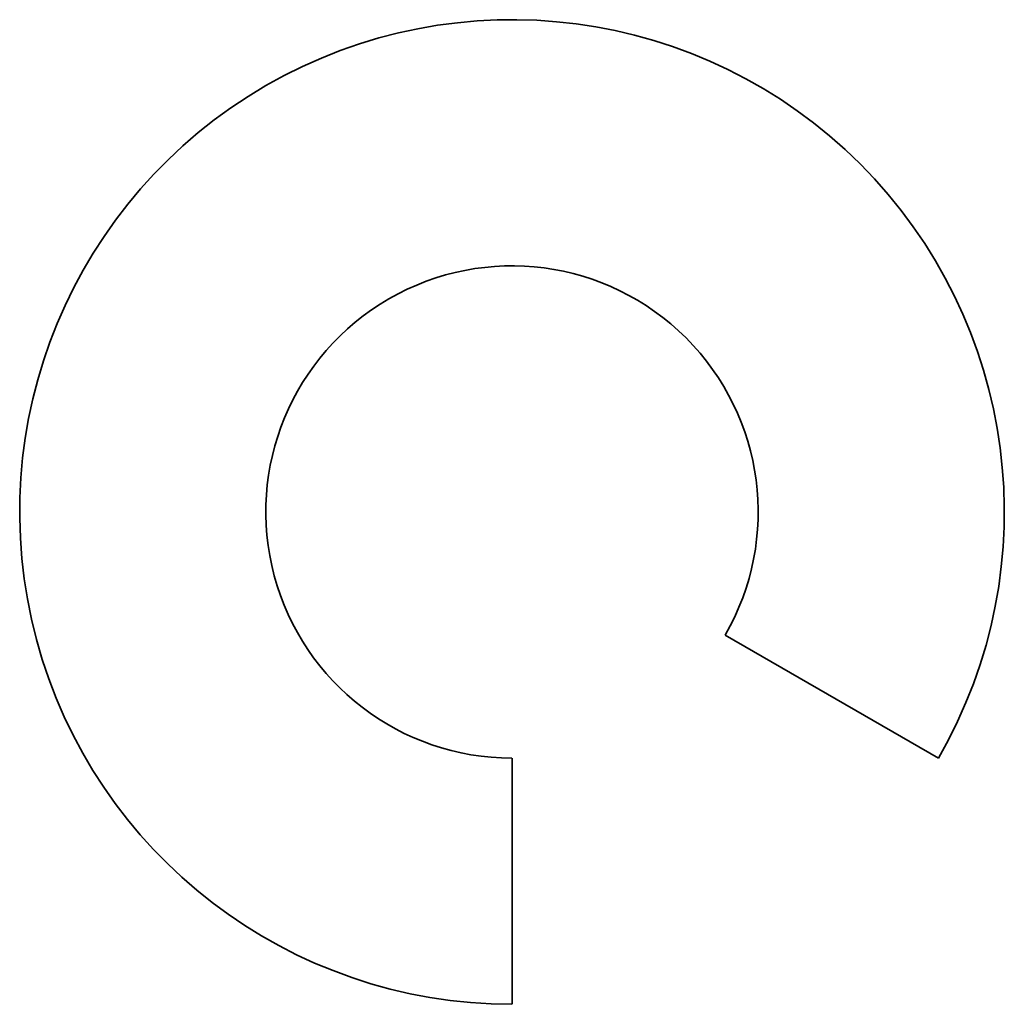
# Model space of a CAD drawing. Header units: millimetres. Extents: x -2 to 2, y -2 to 2.
import ezdxf

# ---------------------------------------------------------------- set-up
doc = ezdxf.new("R2010")
doc.units = ezdxf.units.MM
doc.layers.add('1', color=7, linetype='Continuous', true_color=0xffffff)

msp = doc.modelspace()

# ---------------------------------------------------------------- linework, layer by layer
at = {"layer": '1', "color": 252, "linetype": 'Continuous', "lineweight": 35}
for p, q in [((1.7321, -1, 22.5), (0.866, -0.5, 22.5)), ((0.866, -0.5, 38.5), (1.7321, -1, 38.5)), ((0.866, -0.5, 22.5), (0.866, -0.5, 38.5)), ((0, -1, 22.5), (0, -1, 38.5)), ((0, -2, 22.5), (0, -1, 22.5)), ((0, -1, 38.5), (0, -2, 38.5)), ((1.7321, -1, 38.5), (1.7321, -1, 22.5)), ((0, -2, 38.5), (0, -2, 22.5))]:
    msp.add_line(p, q, dxfattribs=at)
for centre, radius in [((0, 0, 38.5), 2), ((0, 0, 22.5), 2), ((0, 0, 38.5), 1), ((0, 0, 22.5), 1)]:
    msp.add_arc(centre, radius, 330, 270, dxfattribs=at)

doc.saveas('drawing.dxf')
